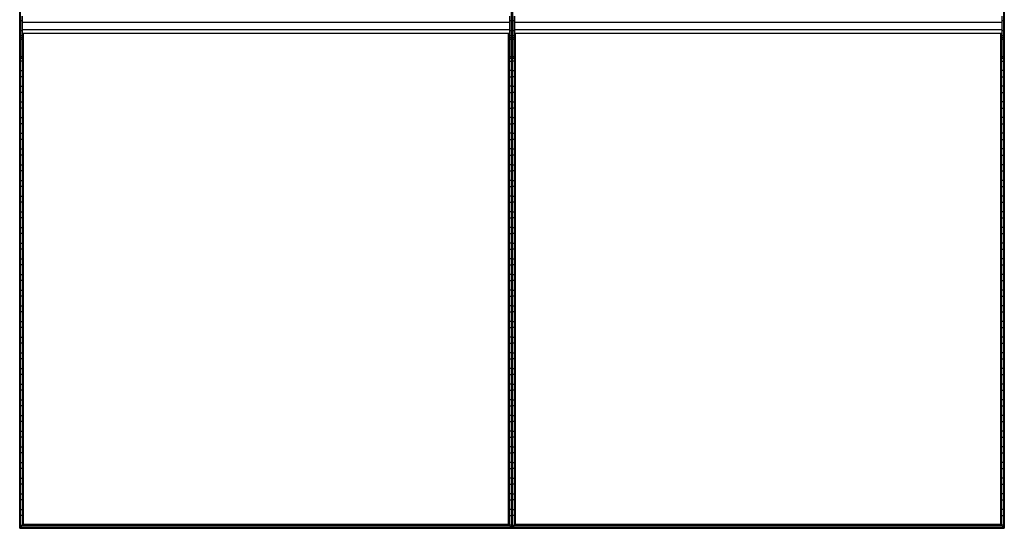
# Model space of a CAD drawing. Header units: millimetres. Extents: x -503 to 1509, y -1200 to 1200.
# Tile 1 of 2: x -503 to 1509, y -1200 to -162. Entities that reach past the tile are written whole.
import ezdxf

# ---------------------------------------------------------------- set-up
doc = ezdxf.new("R2010")
doc.units = ezdxf.units.MM

msp = doc.modelspace()

# ---------------------------------------------------------------- linework, layer by layer
at = {"color": 7, "linetype": 'Continuous', "lineweight": 25}
for p, q in [((-502.9, 1200), (-502.9, -1200)), ((-502.5, -1199.7), (-502.5, 1199.7)), ((-501.7, 1198.8), (-501.7, -1198.9)), ((-501.4, -1198.5), (-501.4, 1198.5)), ((501.4, 1198.5), (501.4, -1198.5)), ((501.7, -1198.9), (501.7, 1198.8)), ((502.5, 1199.7), (502.5, -1199.7)), ((502.9, -1200), (502.9, 1200)), ((503.2, -1199.7), (503.2, 1199.7)), ((504, 1198.8), (504, -1198.9)), ((504.4, -1198.5), (504.4, 1198.5)), ((1507.1, 1198.5), (1507.1, -1198.5)), ((1507.5, -1198.9), (1507.5, 1198.8)), ((1508.3, 1199.7), (1508.3, -1199.7)), ((1508.6, -1200), (1508.6, 1200)), ((-501, -154.5), (-501, -241.2)), ((-498, -154.5), (-498, -241.2)), ((498, -154.5), (498, -241.2)), ((501, -154.5), (501, -241.2)), ((504.7, -154.5), (504.7, -241.2)), ((507.7, -154.5), (507.7, -241.2)), ((1503.7, -154.5), (1503.7, -241.2)), ((1506.7, -154.5), (1506.7, -241.2)), ((-501.4, -169.8), (-501, -169.8)), ((-498, -164.3), (-501, -164.3)), ((-498, -166.9), (498, -166.9)), ((501, -164.3), (498, -164.3)), ((501.4, -169.8), (501, -169.8)), ((504.4, -169.8), (504.7, -169.8)), ((507.7, -164.3), (504.7, -164.3)), ((507.7, -166.9), (1503.7, -166.9)), ((1506.7, -164.3), (1503.7, -164.3)), ((1507.1, -169.8), (1506.7, -169.8)), ((-501, -182.2), (-501.4, -182.2)), ((-498, -184.3), (-501, -184.3)), ((-498, -184.5), (-501, -184.5)), ((-498, -194.5), (-501, -194.5)), ((-498, -198.9), (-501, -198.9)), ((-498, -181.9), (498, -181.9)), ((-498, -189.5), (498, -189.5)), ((-497.6, -189.5), (-497.6, -1194.8)), ((-497.3, -1194.4), (-497.3, -189.5)), ((-496.5, -189.5), (-496.5, -1193.6)), ((-496.1, -1193.3), (-496.1, -189.5)), ((-495.4, -1192.5), (-495.4, -189.5)), ((495.4, -1192.5), (495.4, -189.5)), ((496.1, -189.5), (496.1, -1193.3)), ((496.5, -1193.6), (496.5, -189.5)), ((497.3, -189.5), (497.3, -1194.4)), ((497.6, -1194.8), (497.6, -189.5)), ((501, -184.3), (498, -184.3)), ((501, -184.5), (498, -184.5)), ((501, -194.5), (498, -194.5)), ((501, -198.9), (498, -198.9)), ((501, -182.2), (501.4, -182.2)), ((504.7, -182.2), (504.4, -182.2)), ((507.7, -184.3), (504.7, -184.3)), ((507.7, -184.5), (504.7, -184.5)), ((507.7, -194.5), (504.7, -194.5)), ((507.7, -198.9), (504.7, -198.9)), ((507.7, -181.9), (1503.7, -181.9)), ((507.7, -189.5), (1503.7, -189.5)), ((508.1, -189.5), (508.1, -1194.8)), ((508.5, -1194.4), (508.5, -189.5)), ((509.3, -189.5), (509.3, -1193.6)), ((509.6, -1193.3), (509.6, -189.5)), ((510.3, -1192.5), (510.3, -189.5)), ((1501.2, -1192.5), (1501.2, -189.5)), ((1501.9, -189.5), (1501.9, -1193.3)), ((1502.2, -1193.6), (1502.2, -189.5)), ((1503, -189.5), (1503, -1194.4)), ((1503.4, -1194.8), (1503.4, -189.5)), ((1506.7, -184.3), (1503.7, -184.3)), ((1506.7, -184.5), (1503.7, -184.5)), ((1506.7, -194.5), (1503.7, -194.5)), ((1506.7, -198.9), (1503.7, -198.9)), ((1506.7, -182.2), (1507.1, -182.2)), ((-501.4, -201.8), (-501, -201.8)), ((-501, -214.2), (-501.4, -214.2)), ((-498, -202.5), (-501, -202.5)), ((-498, -201.8), (-497.6, -201.8)), ((-497.6, -214.2), (-498, -214.2)), ((498, -201.8), (497.6, -201.8)), ((497.6, -214.2), (498, -214.2)), ((501, -202.5), (498, -202.5)), ((501.4, -201.8), (501, -201.8)), ((501, -214.2), (501.4, -214.2)), ((504.4, -201.8), (504.7, -201.8)), ((504.7, -214.2), (504.4, -214.2)), ((507.7, -202.5), (504.7, -202.5)), ((507.7, -201.8), (508.1, -201.8)), ((508.1, -214.2), (507.7, -214.2)), ((1503.7, -201.8), (1503.4, -201.8)), ((1503.4, -214.2), (1503.7, -214.2)), ((1506.7, -202.5), (1503.7, -202.5)), ((1507.1, -201.8), (1506.7, -201.8)), ((1506.7, -214.2), (1507.1, -214.2)), ((-501.4, -233.8), (-501, -233.8)), ((-498, -237.6), (-501, -237.6)), ((-498, -241.2), (-501, -241.2)), ((-498, -233.8), (-497.6, -233.8)), ((498, -233.8), (497.6, -233.8)), ((501, -237.6), (498, -237.6)), ((501, -241.2), (498, -241.2)), ((501.4, -233.8), (501, -233.8)), ((504.4, -233.8), (504.7, -233.8)), ((507.7, -237.6), (504.7, -237.6)), ((507.7, -241.2), (504.7, -241.2)), ((507.7, -233.8), (508.1, -233.8)), ((1503.7, -233.8), (1503.4, -233.8)), ((1506.7, -237.6), (1503.7, -237.6)), ((1506.7, -241.2), (1503.7, -241.2)), ((1507.1, -233.8), (1506.7, -233.8)), ((-497.6, -246.2), (-501.4, -246.2)), ((497.6, -246.2), (501.4, -246.2)), ((508.1, -246.2), (504.4, -246.2)), ((1503.4, -246.2), (1507.1, -246.2)), ((-501.4, -265.8), (-497.6, -265.8)), ((-497.6, -278.2), (-501.4, -278.2)), ((501.4, -265.8), (497.6, -265.8)), ((497.6, -278.2), (501.4, -278.2)), ((504.4, -265.8), (508.1, -265.8)), ((508.1, -278.2), (504.4, -278.2)), ((1507.1, -265.8), (1503.4, -265.8)), ((1503.4, -278.2), (1507.1, -278.2)), ((-501.4, -297.8), (-497.6, -297.8)), ((501.4, -297.8), (497.6, -297.8)), ((504.4, -297.8), (508.1, -297.8)), ((1507.1, -297.8), (1503.4, -297.8)), ((-497.6, -310.2), (-501.4, -310.2)), ((497.6, -310.2), (501.4, -310.2)), ((508.1, -310.2), (504.4, -310.2)), ((1503.4, -310.2), (1507.1, -310.2)), ((-501.4, -329.8), (-497.6, -329.8)), ((501.4, -329.8), (497.6, -329.8)), ((504.4, -329.8), (508.1, -329.8)), ((1507.1, -329.8), (1503.4, -329.8)), ((-497.6, -342.2), (-501.4, -342.2)), ((-501.4, -361.8), (-497.6, -361.8)), ((497.6, -342.2), (501.4, -342.2)), ((501.4, -361.8), (497.6, -361.8)), ((508.1, -342.2), (504.4, -342.2)), ((504.4, -361.8), (508.1, -361.8)), ((1503.4, -342.2), (1507.1, -342.2)), ((1507.1, -361.8), (1503.4, -361.8)), ((-497.6, -374.2), (-501.4, -374.2)), ((497.6, -374.2), (501.4, -374.2)), ((508.1, -374.2), (504.4, -374.2)), ((1503.4, -374.2), (1507.1, -374.2)), ((-501.4, -393.8), (-497.6, -393.8)), ((501.4, -393.8), (497.6, -393.8)), ((504.4, -393.8), (508.1, -393.8)), ((1507.1, -393.8), (1503.4, -393.8)), ((-497.6, -406.2), (-501.4, -406.2)), ((497.6, -406.2), (501.4, -406.2)), ((508.1, -406.2), (504.4, -406.2)), ((1503.4, -406.2), (1507.1, -406.2)), ((-501.4, -425.8), (-497.6, -425.8)), ((-497.6, -438.2), (-501.4, -438.2)), ((501.4, -425.8), (497.6, -425.8)), ((497.6, -438.2), (501.4, -438.2)), ((504.4, -425.8), (508.1, -425.8)), ((508.1, -438.2), (504.4, -438.2)), ((1507.1, -425.8), (1503.4, -425.8)), ((1503.4, -438.2), (1507.1, -438.2)), ((-501.4, -457.8), (-497.6, -457.8)), ((501.4, -457.8), (497.6, -457.8)), ((504.4, -457.8), (508.1, -457.8)), ((1507.1, -457.8), (1503.4, -457.8)), ((-497.6, -470.2), (-501.4, -470.2)), ((497.6, -470.2), (501.4, -470.2)), ((508.1, -470.2), (504.4, -470.2)), ((1503.4, -470.2), (1507.1, -470.2)), ((-501.4, -489.8), (-497.6, -489.8)), ((-497.6, -502.2), (-501.4, -502.2)), ((501.4, -489.8), (497.6, -489.8)), ((497.6, -502.2), (501.4, -502.2)), ((504.4, -489.8), (508.1, -489.8)), ((508.1, -502.2), (504.4, -502.2)), ((1507.1, -489.8), (1503.4, -489.8)), ((1503.4, -502.2), (1507.1, -502.2)), ((-501.4, -521.8), (-497.6, -521.8)), ((501.4, -521.8), (497.6, -521.8)), ((504.4, -521.8), (508.1, -521.8)), ((1507.1, -521.8), (1503.4, -521.8)), ((-497.6, -534.2), (-501.4, -534.2)), ((497.6, -534.2), (501.4, -534.2)), ((508.1, -534.2), (504.4, -534.2)), ((1503.4, -534.2), (1507.1, -534.2)), ((-501.4, -553.8), (-497.6, -553.8)), ((501.4, -553.8), (497.6, -553.8)), ((504.4, -553.8), (508.1, -553.8)), ((1507.1, -553.8), (1503.4, -553.8)), ((-497.6, -566.2), (-501.4, -566.2)), ((497.6, -566.2), (501.4, -566.2)), ((508.1, -566.2), (504.4, -566.2)), ((1503.4, -566.2), (1507.1, -566.2)), ((-501.4, -585.8), (-497.6, -585.8)), ((-497.6, -598.2), (-501.4, -598.2)), ((501.4, -585.8), (497.6, -585.8)), ((497.6, -598.2), (501.4, -598.2)), ((504.4, -585.8), (508.1, -585.8)), ((508.1, -598.2), (504.4, -598.2)), ((1507.1, -585.8), (1503.4, -585.8)), ((1503.4, -598.2), (1507.1, -598.2)), ((-501.4, -617.8), (-497.6, -617.8)), ((501.4, -617.8), (497.6, -617.8)), ((504.4, -617.8), (508.1, -617.8)), ((1507.1, -617.8), (1503.4, -617.8)), ((-497.6, -630.2), (-501.4, -630.2)), ((497.6, -630.2), (501.4, -630.2)), ((508.1, -630.2), (504.4, -630.2)), ((1503.4, -630.2), (1507.1, -630.2)), ((-501.4, -649.8), (-497.6, -649.8)), ((-497.6, -662.2), (-501.4, -662.2)), ((501.4, -649.8), (497.6, -649.8)), ((497.6, -662.2), (501.4, -662.2)), ((504.4, -649.8), (508.1, -649.8)), ((508.1, -662.2), (504.4, -662.2)), ((1507.1, -649.8), (1503.4, -649.8)), ((1503.4, -662.2), (1507.1, -662.2)), ((-501.4, -681.8), (-497.6, -681.8)), ((501.4, -681.8), (497.6, -681.8)), ((504.4, -681.8), (508.1, -681.8)), ((1507.1, -681.8), (1503.4, -681.8)), ((-497.6, -694.2), (-501.4, -694.2)), ((497.6, -694.2), (501.4, -694.2)), ((508.1, -694.2), (504.4, -694.2)), ((1503.4, -694.2), (1507.1, -694.2)), ((-501.4, -713.8), (-497.6, -713.8)), ((501.4, -713.8), (497.6, -713.8)), ((504.4, -713.8), (508.1, -713.8)), ((1507.1, -713.8), (1503.4, -713.8)), ((-497.6, -726.2), (-501.4, -726.2)), ((497.6, -726.2), (501.4, -726.2)), ((508.1, -726.2), (504.4, -726.2)), ((1503.4, -726.2), (1507.1, -726.2)), ((-501.4, -745.8), (-497.6, -745.8)), ((-497.6, -758.2), (-501.4, -758.2)), ((501.4, -745.8), (497.6, -745.8)), ((497.6, -758.2), (501.4, -758.2)), ((504.4, -745.8), (508.1, -745.8)), ((508.1, -758.2), (504.4, -758.2)), ((1507.1, -745.8), (1503.4, -745.8)), ((1503.4, -758.2), (1507.1, -758.2)), ((-501.4, -777.8), (-497.6, -777.8)), ((501.4, -777.8), (497.6, -777.8)), ((504.4, -777.8), (508.1, -777.8)), ((1507.1, -777.8), (1503.4, -777.8)), ((-497.6, -790.2), (-501.4, -790.2)), ((497.6, -790.2), (501.4, -790.2)), ((508.1, -790.2), (504.4, -790.2)), ((1503.4, -790.2), (1507.1, -790.2)), ((-501.4, -809.8), (-497.6, -809.8)), ((-497.6, -822.2), (-501.4, -822.2)), ((501.4, -809.8), (497.6, -809.8)), ((497.6, -822.2), (501.4, -822.2)), ((504.4, -809.8), (508.1, -809.8)), ((508.1, -822.2), (504.4, -822.2)), ((1507.1, -809.8), (1503.4, -809.8)), ((1503.4, -822.2), (1507.1, -822.2)), ((-501.4, -841.8), (-497.6, -841.8)), ((501.4, -841.8), (497.6, -841.8)), ((504.4, -841.8), (508.1, -841.8)), ((1507.1, -841.8), (1503.4, -841.8)), ((-497.6, -854.2), (-501.4, -854.2)), ((497.6, -854.2), (501.4, -854.2)), ((508.1, -854.2), (504.4, -854.2)), ((1503.4, -854.2), (1507.1, -854.2)), ((-501.4, -873.8), (-497.6, -873.8)), ((501.4, -873.8), (497.6, -873.8)), ((504.4, -873.8), (508.1, -873.8)), ((1507.1, -873.8), (1503.4, -873.8)), ((-497.6, -886.2), (-501.4, -886.2)), ((497.6, -886.2), (501.4, -886.2)), ((508.1, -886.2), (504.4, -886.2)), ((1503.4, -886.2), (1507.1, -886.2)), ((-501.4, -905.8), (-497.6, -905.8)), ((-497.6, -918.2), (-501.4, -918.2)), ((501.4, -905.8), (497.6, -905.8)), ((497.6, -918.2), (501.4, -918.2)), ((504.4, -905.8), (508.1, -905.8)), ((508.1, -918.2), (504.4, -918.2)), ((1507.1, -905.8), (1503.4, -905.8)), ((1503.4, -918.2), (1507.1, -918.2)), ((-501.4, -937.8), (-497.6, -937.8)), ((501.4, -937.8), (497.6, -937.8)), ((504.4, -937.8), (508.1, -937.8)), ((1507.1, -937.8), (1503.4, -937.8)), ((-497.6, -950.2), (-501.4, -950.2)), ((497.6, -950.2), (501.4, -950.2)), ((508.1, -950.2), (504.4, -950.2)), ((1503.4, -950.2), (1507.1, -950.2)), ((-501.4, -969.8), (-497.6, -969.8)), ((-497.6, -982.2), (-501.4, -982.2)), ((501.4, -969.8), (497.6, -969.8)), ((497.6, -982.2), (501.4, -982.2)), ((504.4, -969.8), (508.1, -969.8)), ((508.1, -982.2), (504.4, -982.2)), ((1507.1, -969.8), (1503.4, -969.8)), ((1503.4, -982.2), (1507.1, -982.2)), ((-501.4, -1001.8), (-497.6, -1001.8)), ((501.4, -1001.8), (497.6, -1001.8)), ((504.4, -1001.8), (508.1, -1001.8)), ((1507.1, -1001.8), (1503.4, -1001.8)), ((-497.6, -1014.2), (-501.4, -1014.2)), ((497.6, -1014.2), (501.4, -1014.2)), ((508.1, -1014.2), (504.4, -1014.2)), ((1503.4, -1014.2), (1507.1, -1014.2)), ((-501.4, -1033.8), (-497.6, -1033.8)), ((501.4, -1033.8), (497.6, -1033.8)), ((504.4, -1033.8), (508.1, -1033.8)), ((1507.1, -1033.8), (1503.4, -1033.8)), ((-497.6, -1046.2), (-501.4, -1046.2)), ((-501.4, -1065.8), (-497.6, -1065.8)), ((497.6, -1046.2), (501.4, -1046.2)), ((501.4, -1065.8), (497.6, -1065.8)), ((508.1, -1046.2), (504.4, -1046.2)), ((504.4, -1065.8), (508.1, -1065.8)), ((1503.4, -1046.2), (1507.1, -1046.2)), ((1507.1, -1065.8), (1503.4, -1065.8)), ((-497.6, -1078.2), (-501.4, -1078.2)), ((497.6, -1078.2), (501.4, -1078.2)), ((508.1, -1078.2), (504.4, -1078.2)), ((1503.4, -1078.2), (1507.1, -1078.2)), ((-501.4, -1097.8), (-497.6, -1097.8)), ((501.4, -1097.8), (497.6, -1097.8)), ((504.4, -1097.8), (508.1, -1097.8)), ((1507.1, -1097.8), (1503.4, -1097.8)), ((-497.6, -1110.2), (-501.4, -1110.2)), ((497.6, -1110.2), (501.4, -1110.2)), ((508.1, -1110.2), (504.4, -1110.2)), ((1503.4, -1110.2), (1507.1, -1110.2)), ((-501.4, -1129.8), (-497.6, -1129.8)), ((-497.6, -1142.2), (-501.4, -1142.2)), ((501.4, -1129.8), (497.6, -1129.8)), ((497.6, -1142.2), (501.4, -1142.2)), ((504.4, -1129.8), (508.1, -1129.8)), ((508.1, -1142.2), (504.4, -1142.2)), ((1507.1, -1129.8), (1503.4, -1129.8)), ((1503.4, -1142.2), (1507.1, -1142.2)), ((-501.4, -1161.8), (-497.6, -1161.8)), ((501.4, -1161.8), (497.6, -1161.8)), ((504.4, -1161.8), (508.1, -1161.8)), ((1507.1, -1161.8), (1503.4, -1161.8)), ((-497.6, -1174.2), (-501.4, -1174.2)), ((497.6, -1174.2), (501.4, -1174.2)), ((508.1, -1174.2), (504.4, -1174.2)), ((1503.4, -1174.2), (1507.1, -1174.2)), ((-502.9, -1200), (1508.6, -1200)), ((-502.5, -1199.7), (-501.7, -1198.9)), ((-502.5, -1199.7), (502.5, -1199.7)), ((-501.7, -1198.9), (501.7, -1198.9)), ((-501.4, -1193.8), (-497.6, -1193.8)), ((-497.6, -1194.8), (-501.4, -1198.5)), ((-501.4, -1198.5), (501.4, -1198.5)), ((-497.6, -1194.8), (497.6, -1194.8)), ((-496.5, -1193.6), (-497.3, -1194.4)), ((-497.3, -1194.4), (497.3, -1194.4)), ((-496.5, -1193.6), (496.5, -1193.6)), ((-495.4, -1192.5), (-496.1, -1193.3)), ((-496.1, -1193.3), (496.1, -1193.3)), ((495.4, -1192.5), (-495.4, -1192.5)), ((495.4, -1192.5), (496.1, -1193.3)), ((497.3, -1194.4), (496.5, -1193.6)), ((501.4, -1193.8), (497.6, -1193.8)), ((497.6, -1194.8), (501.4, -1198.5)), ((502.5, -1199.7), (501.7, -1198.9)), ((503.2, -1199.7), (504, -1198.9)), ((503.2, -1199.7), (1508.3, -1199.7)), ((504, -1198.9), (1507.5, -1198.9)), ((504.4, -1193.8), (508.1, -1193.8)), ((508.1, -1194.8), (504.4, -1198.5)), ((504.4, -1198.5), (1507.1, -1198.5)), ((508.1, -1194.8), (1503.4, -1194.8)), ((509.3, -1193.6), (508.5, -1194.4)), ((508.5, -1194.4), (1503, -1194.4)), ((509.3, -1193.6), (1502.2, -1193.6)), ((510.3, -1192.5), (509.6, -1193.3)), ((509.6, -1193.3), (1501.9, -1193.3)), ((1501.2, -1192.5), (510.3, -1192.5)), ((1501.2, -1192.5), (1501.9, -1193.3)), ((1503, -1194.4), (1502.2, -1193.6)), ((1507.1, -1193.8), (1503.4, -1193.8)), ((1503.4, -1194.8), (1507.1, -1198.5)), ((1508.3, -1199.7), (1507.5, -1198.9))]:
    msp.add_line(p, q, dxfattribs=at)
for points, knots in [([(-502.5, -1199.7), (-502.6, -1199.7), (-502.6, -1199.7), (-502.7, -1199.8), (-502.7, -1199.9), (-502.8, -1199.9), (-502.8, -1200), (-502.9, -1200), (-502.9, -1200), (-502.9, -1200)], [0, 0, 0, 0, 0.25, 0.25, 0.5, 0.5, 0.75, 0.75, 1, 1, 1, 1]), ([(-502.5, -1199.7), (-502.6, -1199.7), (-502.6, -1199.7), (-502.7, -1199.8), (-502.7, -1199.9), (-502.8, -1199.9), (-502.8, -1200), (-502.9, -1200), (-502.9, -1200), (-502.9, -1200)], [0, 0, 0, 0, 0.25, 0.25, 0.5, 0.5, 0.75, 0.75, 1, 1, 1, 1]), ([(-501.4, -1198.5), (-501.4, -1198.5), (-501.4, -1198.5), (-501.4, -1198.5), (-501.4, -1198.6), (-501.5, -1198.6), (-501.5, -1198.7), (-501.6, -1198.8), (-501.7, -1198.8), (-501.7, -1198.9)], [0, 0, 0, 0, 0.25, 0.25, 0.5, 0.5, 0.75, 0.75, 1, 1, 1, 1]), ([(-501.4, -1198.5), (-501.4, -1198.5), (-501.4, -1198.5), (-501.4, -1198.5), (-501.4, -1198.6), (-501.5, -1198.6), (-501.5, -1198.7), (-501.6, -1198.8), (-501.7, -1198.8), (-501.7, -1198.9)], [0, 0, 0, 0, 0.25, 0.25, 0.5, 0.5, 0.75, 0.75, 1, 1, 1, 1]), ([(-497.3, -1194.4), (-497.3, -1194.4), (-497.4, -1194.5), (-497.4, -1194.6), (-497.5, -1194.6), (-497.6, -1194.7), (-497.6, -1194.7), (-497.6, -1194.7), (-497.6, -1194.8), (-497.6, -1194.8)], [0, 0, 0, 0, 0.25, 0.25, 0.5, 0.5, 0.75, 0.75, 1, 1, 1, 1]), ([(-497.3, -1194.4), (-497.3, -1194.4), (-497.4, -1194.5), (-497.4, -1194.6), (-497.5, -1194.6), (-497.6, -1194.7), (-497.6, -1194.7), (-497.6, -1194.7), (-497.6, -1194.8), (-497.6, -1194.8)], [0, 0, 0, 0, 0.25, 0.25, 0.5, 0.5, 0.75, 0.75, 1, 1, 1, 1]), ([(-496.1, -1193.3), (-496.1, -1193.3), (-496.1, -1193.3), (-496.2, -1193.3), (-496.2, -1193.3), (-496.3, -1193.4), (-496.3, -1193.4), (-496.4, -1193.5), (-496.4, -1193.6), (-496.5, -1193.6)], [0, 0, 0, 0, 0.25, 0.25, 0.5, 0.5, 0.75, 0.75, 1, 1, 1, 1]), ([(-496.1, -1193.3), (-496.1, -1193.3), (-496.1, -1193.3), (-496.2, -1193.3), (-496.2, -1193.3), (-496.3, -1193.4), (-496.3, -1193.4), (-496.4, -1193.5), (-496.4, -1193.6), (-496.5, -1193.6)], [0, 0, 0, 0, 0.25, 0.25, 0.5, 0.5, 0.75, 0.75, 1, 1, 1, 1]), ([(496.1, -1193.3), (496.1, -1193.3), (496.1, -1193.3), (496.2, -1193.3), (496.2, -1193.3), (496.3, -1193.4), (496.3, -1193.4), (496.4, -1193.5), (496.4, -1193.6), (496.5, -1193.6)], [0, 0, 0, 0, 0.25, 0.25, 0.5, 0.5, 0.75, 0.75, 1, 1, 1, 1]), ([(496.1, -1193.3), (496.1, -1193.3), (496.1, -1193.3), (496.2, -1193.3), (496.2, -1193.3), (496.3, -1193.4), (496.3, -1193.4), (496.4, -1193.5), (496.4, -1193.6), (496.5, -1193.6)], [0, 0, 0, 0, 0.25, 0.25, 0.5, 0.5, 0.75, 0.75, 1, 1, 1, 1]), ([(497.3, -1194.4), (497.3, -1194.4), (497.4, -1194.5), (497.4, -1194.6), (497.5, -1194.6), (497.6, -1194.7), (497.6, -1194.7), (497.6, -1194.7), (497.6, -1194.8), (497.6, -1194.8)], [0, 0, 0, 0, 0.25, 0.25, 0.5, 0.5, 0.75, 0.75, 1, 1, 1, 1]), ([(497.3, -1194.4), (497.3, -1194.4), (497.4, -1194.5), (497.4, -1194.6), (497.5, -1194.6), (497.6, -1194.7), (497.6, -1194.7), (497.6, -1194.7), (497.6, -1194.8), (497.6, -1194.8)], [0, 0, 0, 0, 0.25, 0.25, 0.5, 0.5, 0.75, 0.75, 1, 1, 1, 1]), ([(501.4, -1198.5), (501.4, -1198.5), (501.4, -1198.5), (501.4, -1198.5), (501.4, -1198.6), (501.5, -1198.6), (501.5, -1198.7), (501.6, -1198.8), (501.7, -1198.8), (501.7, -1198.9)], [0, 0, 0, 0, 0.25, 0.25, 0.5, 0.5, 0.75, 0.75, 1, 1, 1, 1]), ([(501.4, -1198.5), (501.4, -1198.5), (501.4, -1198.5), (501.4, -1198.5), (501.4, -1198.6), (501.5, -1198.6), (501.5, -1198.7), (501.6, -1198.8), (501.7, -1198.8), (501.7, -1198.9)], [0, 0, 0, 0, 0.25, 0.25, 0.5, 0.5, 0.75, 0.75, 1, 1, 1, 1]), ([(502.5, -1199.7), (502.6, -1199.7), (502.6, -1199.7), (502.7, -1199.8), (502.7, -1199.9), (502.8, -1199.9), (502.8, -1200), (502.9, -1200), (502.9, -1200), (502.9, -1200)], [0, 0, 0, 0, 0.25, 0.25, 0.5, 0.5, 0.75, 0.75, 1, 1, 1, 1]), ([(502.5, -1199.7), (502.6, -1199.7), (502.6, -1199.7), (502.7, -1199.8), (502.7, -1199.9), (502.8, -1199.9), (502.8, -1200), (502.9, -1200), (502.9, -1200), (502.9, -1200)], [0, 0, 0, 0, 0.25, 0.25, 0.5, 0.5, 0.75, 0.75, 1, 1, 1, 1]), ([(503.2, -1199.7), (503.2, -1199.7), (503.1, -1199.8), (503, -1199.9), (502.9, -1200), (502.9, -1200), (502.9, -1200), (502.9, -1200)], [0, 0, 0, 0, 0.31012, 0.616121, 0.758896, 0.886022, 1, 1, 1, 1]), ([(503.2, -1199.7), (503.2, -1199.7), (503.1, -1199.8), (503, -1199.9), (502.9, -1200), (502.9, -1200), (502.9, -1200), (502.9, -1200)], [0, 0, 0, 0, 0.3101202, 0.6161208, 0.7588957, 0.8860224, 1, 1, 1, 1]), ([(504.4, -1198.5), (504.4, -1198.5), (504.4, -1198.5), (504.3, -1198.6), (504.2, -1198.6), (504.1, -1198.7), (504.1, -1198.8), (504, -1198.9)], [0, 0, 0, 0, 0.146754, 0.316126, 0.510248, 0.757793, 1, 1, 1, 1]), ([(504.4, -1198.5), (504.4, -1198.5), (504.4, -1198.5), (504.3, -1198.6), (504.2, -1198.6), (504.1, -1198.7), (504.1, -1198.8), (504, -1198.9)], [0, 0, 0, 0, 0.146754, 0.316126, 0.510248, 0.757793, 1, 1, 1, 1]), ([(508.5, -1194.4), (508.4, -1194.4), (508.3, -1194.5), (508.2, -1194.7), (508.2, -1194.7), (508.1, -1194.7), (508.1, -1194.7), (508.1, -1194.8)], [0, 0, 0, 0, 0.31012, 0.616121, 0.758896, 0.886022, 1, 1, 1, 1]), ([(508.5, -1194.4), (508.4, -1194.4), (508.3, -1194.5), (508.2, -1194.7), (508.2, -1194.7), (508.1, -1194.7), (508.1, -1194.7), (508.1, -1194.8)], [0, 0, 0, 0, 0.3101202, 0.6161208, 0.7588957, 0.8860224, 1, 1, 1, 1]), ([(509.6, -1193.3), (509.6, -1193.3), (509.6, -1193.3), (509.6, -1193.3), (509.5, -1193.4), (509.4, -1193.5), (509.3, -1193.6), (509.3, -1193.6)], [0, 0, 0, 0, 0.146754, 0.316126, 0.510248, 0.757793, 1, 1, 1, 1]), ([(509.6, -1193.3), (509.6, -1193.3), (509.6, -1193.3), (509.6, -1193.3), (509.5, -1193.4), (509.4, -1193.5), (509.3, -1193.6), (509.3, -1193.6)], [0, 0, 0, 0, 0.146754, 0.316126, 0.510248, 0.757793, 1, 1, 1, 1]), ([(1501.9, -1193.3), (1501.9, -1193.3), (1501.9, -1193.3), (1501.9, -1193.3), (1502, -1193.4), (1502.1, -1193.5), (1502.2, -1193.6), (1502.2, -1193.6)], [0, 0, 0, 0, 0.146754, 0.316126, 0.510248, 0.757793, 1, 1, 1, 1]), ([(1501.9, -1193.3), (1501.9, -1193.3), (1501.9, -1193.3), (1501.9, -1193.3), (1502, -1193.4), (1502.1, -1193.5), (1502.2, -1193.6), (1502.2, -1193.6)], [0, 0, 0, 0, 0.146754, 0.316126, 0.510248, 0.757793, 1, 1, 1, 1]), ([(1503, -1194.4), (1503.1, -1194.4), (1503.2, -1194.5), (1503.3, -1194.7), (1503.3, -1194.7), (1503.4, -1194.7), (1503.4, -1194.7), (1503.4, -1194.8)], [0, 0, 0, 0, 0.31012, 0.616121, 0.758896, 0.886022, 1, 1, 1, 1]), ([(1503, -1194.4), (1503.1, -1194.4), (1503.2, -1194.5), (1503.3, -1194.7), (1503.3, -1194.7), (1503.4, -1194.7), (1503.4, -1194.7), (1503.4, -1194.8)], [0, 0, 0, 0, 0.31012, 0.616121, 0.758896, 0.886022, 1, 1, 1, 1]), ([(1507.1, -1198.5), (1507.1, -1198.5), (1507.1, -1198.5), (1507.2, -1198.6), (1507.2, -1198.6), (1507.3, -1198.7), (1507.4, -1198.8), (1507.5, -1198.9)], [0, 0, 0, 0, 0.146754, 0.316126, 0.510248, 0.757793, 1, 1, 1, 1]), ([(1507.1, -1198.5), (1507.1, -1198.5), (1507.1, -1198.5), (1507.2, -1198.6), (1507.2, -1198.6), (1507.3, -1198.7), (1507.4, -1198.8), (1507.5, -1198.9)], [0, 0, 0, 0, 0.146754, 0.316126, 0.510248, 0.757793, 1, 1, 1, 1]), ([(1508.3, -1199.7), (1508.3, -1199.7), (1508.4, -1199.8), (1508.5, -1199.9), (1508.6, -1200), (1508.6, -1200), (1508.6, -1200), (1508.6, -1200)], [0, 0, 0, 0, 0.31012, 0.616121, 0.758896, 0.886022, 1, 1, 1, 1]), ([(1508.3, -1199.7), (1508.3, -1199.7), (1508.4, -1199.8), (1508.5, -1199.9), (1508.6, -1200), (1508.6, -1200), (1508.6, -1200), (1508.6, -1200)], [0, 0, 0, 0, 0.31012, 0.616121, 0.758896, 0.886022, 1, 1, 1, 1])]:
    msp.add_open_spline(points, degree=3, knots=knots, dxfattribs=at)

doc.saveas('drawing.dxf')
